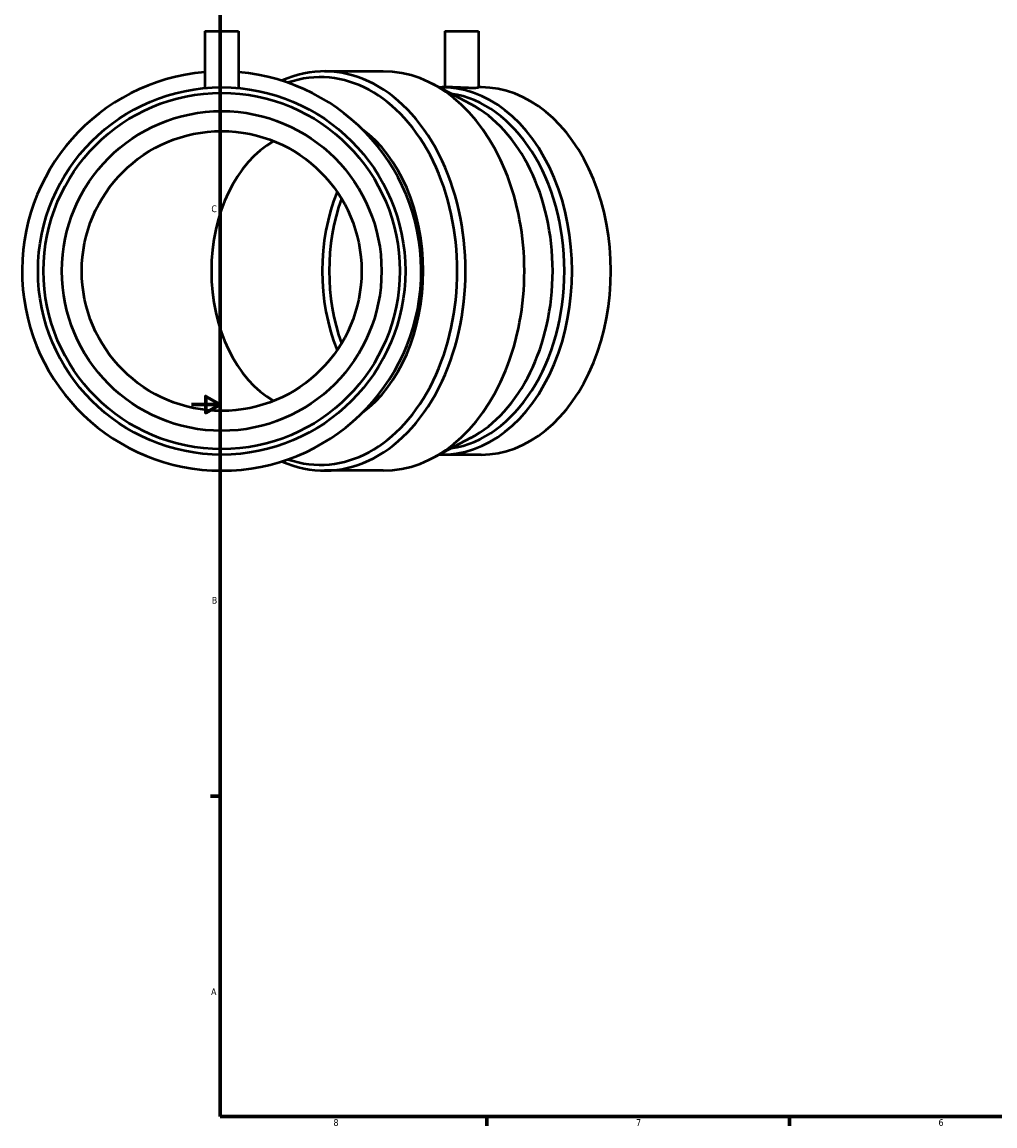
# Model space of a CAD drawing. Header units: inches. Extents: x -5.3 to 45.9, y -2.7 to 35.
# Tile 1 of 5: x -2.3 to 11.4, y 0.9 to 16.4. Entities that reach past the tile are written whole.
import ezdxf

# ---------------------------------------------------------------- set-up
doc = ezdxf.new("R2010")
doc.units = ezdxf.units.IN
doc.header["$MEASUREMENT"] = 0
doc.layers.add('Border (ANSI)', color=7, linetype='Continuous', lineweight=70)
doc.layers.add('Visible (ANSI)', color=7, linetype='Continuous', lineweight=50)
doc.styles.add('Note Text (ANSI)', font='tahoma.ttf')

# ---------------------------------------------------------------- blocks, each defined once
blk = doc.blocks.new('Borders Default Border')
at = {"layer": 'Border (ANSI)'}
for p, q in [((0.5, 5.5), (0.366, 5.5)), ((4.25, 1), (4.25, 0.866)), ((8.5, 1), (8.5, 0.866))]:
    blk.add_line(p, q, dxfattribs=at)
at = {"layer": 'Border (ANSI)', "flags": 128}
for points in [[(0.5, 1), (0.5, 21), (33.5, 21), (33.5, 1), (0.5, 1)], [(0.1, 11), (0.5, 11), (0.3, 11.115), (0.3, 10.885), (0.5, 11)]]:
    blk.add_lwpolyline(points, dxfattribs=at)
at = {"layer": 'Border (ANSI)', "color": 5, "true_color": 0x0000ff, "char_height": 0.0945, "attachment_point": 7, "style": 'Note Text (ANSI)'}
for s, insert in [('C', (0.378, 13.701)), ('B', (0.384, 8.203)), ('A', (0.373, 2.703)), ('8', (2.094, 0.863)), ('7', (6.346, 0.866)), ('6', (10.595, 0.864))]:
    blk.add_mtext(s, dxfattribs=dict(at, insert=insert))

msp = doc.modelspace()

# ---------------------------------------------------------------- linework, layer by layer
at = {"layer": 'Visible (ANSI)'}
for p, q in [((0.287, 16.246), (0.759, 16.246)), ((0.287, 16.246), (0.287, 15.446)), ((0.759, 16.246), (0.759, 15.446)), ((3.659, 16.246), (4.131, 16.246)), ((3.659, 16.246), (3.659, 15.457)), ((4.131, 16.246), (4.131, 15.451)), ((2.793, 15.681), (1.966, 15.681)), ((4.022, 15.222), (3.485, 15.505)), ((3.728, 15.457), (3.622, 15.457)), ((4.167, 15.457), (4.131, 15.457)), ((4.022, 10.53), (3.485, 10.247)), ((4.167, 10.295), (3.622, 10.295)), ((2.793, 10.071), (1.966, 10.071))]:
    msp.add_line(p, q, dxfattribs=at)
for radius in [2.581, 2.503, 2.246, 1.966]:
    msp.add_circle((0.523, 12.876), radius, dxfattribs=at)
msp.add_arc((0.523, 12.876), 2.805, 94.8308, 85.1692, dxfattribs=at)
for centre, major_axis, start_param, end_param in [((1.966, 12.876), (0, -2.805), 5.977021, 9.730942), ((1.908, 12.876), (0, -2.723), 6.045044, 9.66292), ((2.793, 12.876), (0, -2.805), 0, 3.141593), ((3.622, 12.876), (0, -2.581), 6.258615, 9.449348), ((3.568, 12.876), (0, -2.503), 0.101902, 3.039691), ((4.167, 12.876), (0, -2.581), 0, 3.141593), ((3.404, 12.876), (0, -2.503), 0.356556, 2.785037), ((1.768, 12.876), (0, -2.244), 0.476712, 2.66488), ((1.768, 12.876), (0, 1.966), 0.380099, 2.761493), ((3.524, 12.876), (0, -2.246), 4.194777, 5.230001), ((3.622, 12.876), (0, -2.246), 4.243241, 5.181536)]:
    msp.add_ellipse(centre, major_axis=major_axis, ratio=0.707107, start_param=start_param, end_param=end_param, dxfattribs=at)
for points, knots in [([(4.062, 15.446), (4.041, 15.446), (4.014, 15.446), (3.956, 15.448), (3.924, 15.45), (3.865, 15.453), (3.833, 15.454), (3.775, 15.456), (3.749, 15.457), (3.728, 15.457)], [0, 0, 0, 0, 0.2261482, 0.2261482, 0.4522963, 0.4522963, 0.678444, 0.678444, 0.9045916, 0.9045916, 0.9045916, 0.9045916]), ([(4.131, 15.451), (4.131, 15.45), (4.125, 15.448), (4.101, 15.446), (4.083, 15.446), (4.062, 15.446)], [3.16607, 3.16607, 3.16607, 3.16607, 3.3922182, 3.3922182, 3.6183663, 3.6183663, 3.6183663, 3.6183663])]:
    msp.add_open_spline(points, degree=3, knots=knots, dxfattribs=at)

# ---------------------------------------------------------------- block references
msp.add_blockref('Borders Default Border', (0, 0))

doc.saveas('drawing.dxf')
